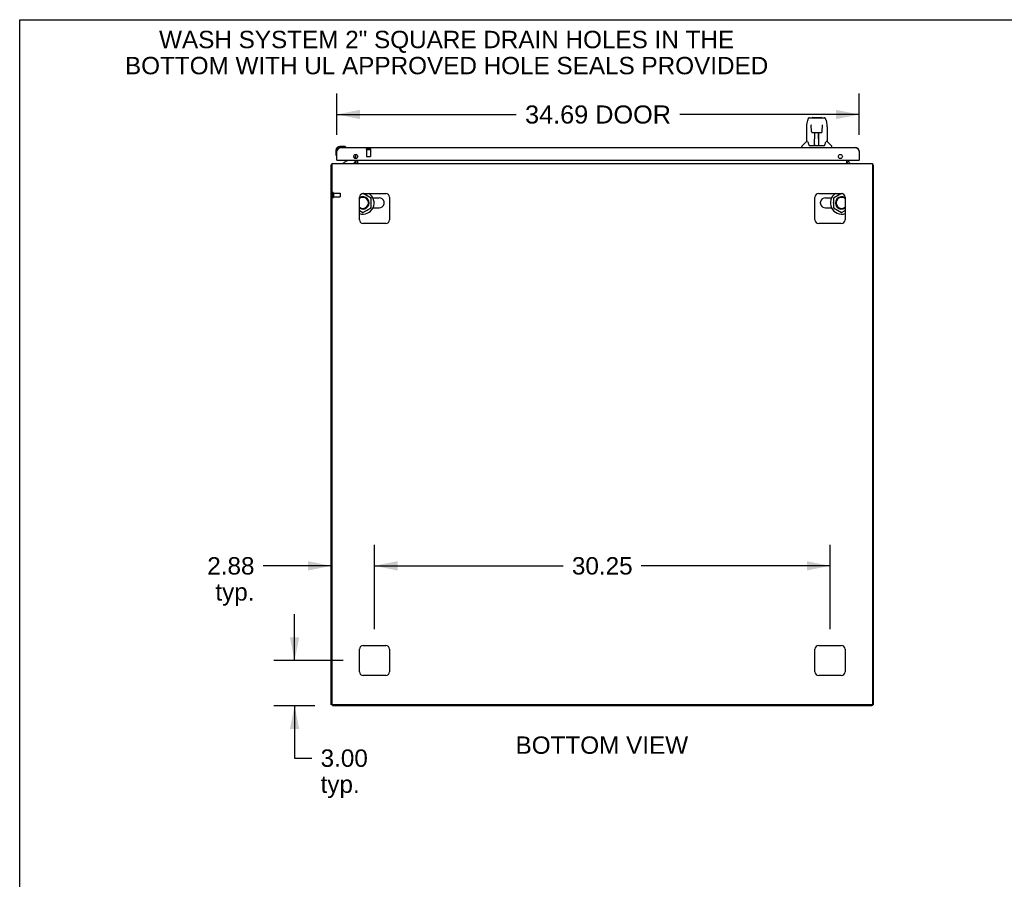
# Model space of a CAD drawing. Header units: inches. Extents: x 0 to 262, y 0 to 169.
# Tile 9 of 17: x 0 to 65, y 112 to 169. Entities that reach past the tile are written whole.
import ezdxf

# ---------------------------------------------------------------- set-up
doc = ezdxf.new("R2010")
doc.units = ezdxf.units.IN
doc.header["$LTSCALE"] = 14.384615
doc.header["$MEASUREMENT"] = 0
doc.linetypes.add('HIDDEN', pattern=[0.2, 0.1, -0.1])
doc.layers.get('0').update_dxf_attribs({"linetype": 'CONTINUOUS'})
for name, color, linetype in [('02___PRT_ALL_AXES', 7, 'CONTINUOUS'), ('DEFAULT_2', 8, 'HIDDEN'), ('DIMENSIONS', 7, 'CONTINUOUS')]:
    doc.layers.add(name, color=color, linetype=linetype)
doc.styles.get("Standard").update_dxf_attribs({"font": 'arial.ttf'})
doc.dimstyles.new('DIMSTYLE_1', dxfattribs={"dimtxt": 1.2, "dimasz": 1.538462, "dimexe": 0.09, "dimexo": 0.07, "dimgap": 0.039, "dimtad": 0, "dimtih": 1, "dimtoh": 1, "dimzin": 4, "dimdsep": 46, "dimtxsty": 'Standard', "dimblk": '_FILLED', "dimblk1": '_FILLED', "dimblk2": '_FILLED', "dimcen": 0.09, "dimazin": 1, "dimtfac": 1, "dimtdec": 3, "dimtofl": 0, "dimtmove": 0, "dimatfit": 3, "dimldrblk": '_FILLED', "dimfxl": 1, "dimtolj": 1, "dimtzin": 4, "dimarcsym": 0})
doc.dimstyles.new('DIMSTYLE_2', dxfattribs={"dimtxt": 1.153846, "dimasz": 1.538462, "dimexe": 0.09, "dimexo": 0.07, "dimgap": 0.0375, "dimtad": 0, "dimtih": 1, "dimtoh": 1, "dimzin": 4, "dimdsep": 46, "dimtxsty": 'Standard', "dimblk": '_FILLED', "dimblk1": '_FILLED', "dimblk2": '_FILLED', "dimcen": 0.09, "dimazin": 1, "dimtfac": 1, "dimtdec": 3, "dimtofl": 0, "dimtmove": 0, "dimatfit": 3, "dimldrblk": '_FILLED', "dimfxl": 1, "dimtolj": 1, "dimtzin": 4, "dimarcsym": 0})

# ---------------------------------------------------------------- blocks, each defined once
blk = doc.blocks.new('_FILLED')
at = {"color": 0, "linetype": 'ByBlock'}
blk.add_solid([(0, 0), (-1, 0.2), (-1, -0.2)], dxfattribs=at)
blk = doc.blocks.new('*D1')
at = {"layer": 'DIMENSIONS', "color": 2, "linetype": 'Continuous'}
for p, q in [((21.061, 161.585), (21.061, 164.324)), ((55.748, 161.585), (55.748, 164.324)), ((21.061, 162.939), (32.965, 162.939)), ((55.748, 162.939), (43.845, 162.939))]:
    blk.add_line(p, q, dxfattribs=at)
at = {"layer": 'DIMENSIONS', "color": 2, "linetype": 'Continuous', "xscale": 1.5384615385, "yscale": 1.5384615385, "zscale": 1.5384615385, "rotation": 180}
blk.add_blockref('_FILLED', (21.061, 162.939), dxfattribs=at)
at = {"layer": 'DIMENSIONS', "color": 2, "linetype": 'Continuous', "xscale": 1.5384615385, "yscale": 1.5384615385, "zscale": 1.5384615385}
blk.add_blockref('_FILLED', (55.748, 162.939), dxfattribs=at)
at = {"layer": 'DIMENSIONS', "color": 2, "linetype": 'Continuous', "insert": (38.405, 163.539), "char_height": 1.2, "width": 9.6803, "attachment_point": 2, "line_spacing_factor": 0.9}
blk.add_mtext('34.69 DOOR', dxfattribs=at)
blk = doc.blocks.new('*D17')
at = {"layer": 'DIMENSIONS', "color": 2, "linetype": 'Continuous'}
for p, q in [((23.561, 128.774), (23.561, 134.367)), ((53.811, 128.774), (53.811, 134.367)), ((23.561, 132.983), (36.093, 132.983)), ((53.811, 132.983), (41.279, 132.983))]:
    blk.add_line(p, q, dxfattribs=at)
at = {"layer": 'DIMENSIONS', "color": 2, "linetype": 'Continuous', "xscale": 1.5384615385, "yscale": 1.5384615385, "zscale": 1.5384615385, "rotation": 180}
blk.add_blockref('_FILLED', (23.561, 132.983), dxfattribs=at)
at = {"layer": 'DIMENSIONS', "color": 2, "linetype": 'Continuous', "xscale": 1.5384615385, "yscale": 1.5384615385, "zscale": 1.5384615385}
blk.add_blockref('_FILLED', (53.811, 132.983), dxfattribs=at)
at = {"layer": 'DIMENSIONS', "color": 2, "linetype": 'Continuous', "insert": (38.686, 133.56), "char_height": 1.1538, "width": 4.03203, "attachment_point": 2, "line_spacing_factor": 0.9}
blk.add_mtext('30.25', dxfattribs=at)
blk = doc.blocks.new('*D18')
at = {"layer": 'DIMENSIONS', "color": 2, "linetype": 'Continuous'}
for p, q in [((18.253, 126.697), (18.253, 129.774)), ((21.484, 126.697), (16.869, 126.697)), ((19.609, 123.697), (16.869, 123.697)), ((18.253, 123.697), (18.253, 120.22)), ((18.253, 120.22), (19.405, 120.22))]:
    blk.add_line(p, q, dxfattribs=at)
at = {"layer": 'DIMENSIONS', "color": 2, "linetype": 'Continuous', "xscale": 1.5384615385, "yscale": 1.5384615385, "zscale": 1.5384615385}
for p, rotation in [((18.253, 126.697), 270), ((18.253, 123.697), 90)]:
    blk.add_blockref('_FILLED', p, dxfattribs=dict(at, rotation=rotation))
at = {"layer": 'DIMENSIONS', "color": 2, "linetype": 'Continuous', "insert": (19.982, 120.797), "char_height": 1.1538, "width": 3.13554, "attachment_point": 1, "line_spacing_factor": 0.9}
blk.add_mtext('3.00\\Ptyp.', dxfattribs=at)
blk = doc.blocks.new('*D19')
at = {"layer": 'DIMENSIONS', "color": 2, "linetype": 'Continuous'}
for p, q in [((20.686, 124.774), (20.686, 134.367)), ((23.561, 128.774), (23.561, 134.367)), ((20.686, 132.983), (16.169, 132.983)), ((23.561, 132.983), (26.638, 132.983))]:
    blk.add_line(p, q, dxfattribs=at)
at = {"layer": 'DIMENSIONS', "color": 2, "linetype": 'Continuous', "xscale": 1.5384615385, "yscale": 1.5384615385, "zscale": 1.5384615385}
blk.add_blockref('_FILLED', (20.686, 132.983), dxfattribs=at)
at = {"layer": 'DIMENSIONS', "color": 2, "linetype": 'Continuous', "xscale": 1.5384615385, "yscale": 1.5384615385, "zscale": 1.5384615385, "rotation": 180}
blk.add_blockref('_FILLED', (23.561, 132.983), dxfattribs=at)
at = {"layer": 'DIMENSIONS', "color": 2, "linetype": 'Continuous', "insert": (15.592, 133.56), "char_height": 1.1538, "width": 3.13554, "attachment_point": 3, "line_spacing_factor": 0.9}
blk.add_mtext('2.88\\Ptyp.', dxfattribs=at)

msp = doc.modelspace()

# ---------------------------------------------------------------- linework, layer by layer
at = {"color": 7, "linetype": 'Continuous'}
for p, q in [((0, 0), (0, 169.231)), ((0, 169.231), (261.538, 169.231)), ((52.262, 162.263), (52.327, 162.569)), ((52.451, 162.723), (53.42, 162.723)), ((52.538, 162.723), (52.536, 162.723)), ((52.569, 162.211), (52.55, 162.211)), ((52.569, 162.247), (52.569, 162.244)), ((52.569, 162.244), (52.569, 162.24)), ((52.569, 162.24), (52.569, 162.232)), ((52.569, 162.232), (52.569, 162.221)), ((52.576, 161.817), (52.569, 162.221)), ((52.643, 162.735), (53.229, 162.735)), ((53.296, 161.817), (53.303, 162.229)), ((53.322, 162.211), (53.302, 162.211)), ((53.303, 162.237), (53.303, 162.242)), ((53.303, 162.229), (53.303, 162.237)), ((53.42, 162.723), (53.421, 162.723)), ((53.545, 162.569), (53.61, 162.263)), ((52.247, 162.12), (52.247, 161.148)), ((52.657, 161.739), (52.777, 161.739)), ((52.787, 160.893), (52.801, 161.74)), ((52.794, 161.324), (52.794, 161.739)), ((52.8, 161.676), (52.794, 161.676)), ((52.798, 161.514), (52.794, 161.514)), ((52.797, 161.503), (52.794, 161.503)), ((52.813, 161.74), (53.059, 161.74)), ((53.062, 160.873), (53.047, 161.74)), ((53.048, 161.676), (53.078, 161.676)), ((53.051, 161.74), (53.051, 161.676)), ((53.078, 161.514), (53.051, 161.514)), ((53.078, 161.503), (53.051, 161.503)), ((53.078, 160.873), (53.078, 161.739)), ((53.095, 161.739), (53.215, 161.739)), ((53.625, 162.12), (53.625, 161.148)), ((52.241, 161.143), (51.944, 160.845)), ((52.32, 161.148), (52.247, 161.148)), ((52.415, 160.896), (52.42, 160.889)), ((52.45, 160.873), (53.422, 160.873)), ((52.788, 160.945), (52.787, 160.919)), ((52.794, 160.873), (52.794, 160.877)), ((53.055, 161.274), (53.078, 161.274)), ((53.078, 161.27), (53.055, 161.27)), ((53.061, 160.919), (53.061, 160.945)), ((53.625, 161.148), (53.552, 161.148)), ((53.631, 161.143), (53.928, 160.845)), ((21.001, 160.552), (21.001, 160.295)), ((21.001, 160.295), (21.004, 160.257)), ((21.52, 160.815), (21.264, 160.815)), ((21.307, 160.755), (21.264, 160.755)), ((21.558, 160.812), (21.52, 160.815)), ((21.656, 160.768), (21.649, 160.77)), ((51.932, 160.755), (51.932, 160.817)), ((53.94, 160.755), (53.94, 160.817)), ((20.738, 159.593), (20.686, 159.593)), ((21.046, 160.166), (21.048, 160.16)), ((21.081, 159.901), (21.061, 159.901)), ((21.741, 159.874), (21.503, 159.736)), ((21.503, 159.697), (21.503, 159.736)), ((22.18, 160.127), (22.261, 160.047)), ((22.29, 159.901), (22.29, 159.854)), ((55.728, 159.901), (55.748, 159.901)), ((56.634, 159.593), (56.686, 159.593)), ((22.763, 157.692), (22.622, 157.61)), ((22.79, 157.657), (22.79, 157.696)), ((23.34, 157.389), (22.809, 157.697)), ((54.563, 157.697), (54.031, 157.389)), ((54.582, 157.657), (54.582, 157.696)), ((54.75, 157.61), (54.608, 157.692)), ((23.297, 157.364), (23.34, 157.389)), ((23.34, 156.754), (23.34, 157.389)), ((23.453, 157.406), (23.87, 157.406)), ((24.2, 157.033), (24.2, 157.11)), ((53.172, 157.033), (53.172, 157.11)), ((53.502, 157.406), (53.918, 157.406)), ((54.031, 157.389), (54.031, 156.754)), ((54.075, 157.364), (54.031, 157.389)), ((22.561, 156.568), (22.79, 156.436)), ((22.79, 156.436), (23.34, 156.754)), ((22.79, 156.486), (22.79, 156.436)), ((23.297, 156.779), (23.34, 156.754)), ((23.453, 156.737), (23.87, 156.737)), ((53.502, 156.737), (53.918, 156.737)), ((54.075, 156.779), (54.031, 156.754)), ((54.031, 156.754), (54.582, 156.436)), ((54.582, 156.436), (54.811, 156.568)), ((54.582, 156.486), (54.582, 156.436)), ((20.79, 123.749), (20.686, 123.749)), ((20.79, 123.749), (20.79, 123.697)), ((56.582, 123.749), (56.686, 123.749)), ((56.582, 123.749), (56.582, 123.697))]:
    msp.add_line(p, q, dxfattribs=at)
at = {"color": 3, "linetype": 'Continuous'}
for p, q in [((21.061, 159.901), (21.061, 160.508)), ((21.307, 160.755), (55.502, 160.755)), ((22.332, 160.019), (22.332, 160.282)), ((22.436, 160.196), (22.436, 160.105)), ((55.748, 160.508), (55.748, 159.901)), ((20.686, 123.749), (20.686, 159.593)), ((20.738, 159.697), (20.738, 123.809)), ((20.738, 159.697), (56.634, 159.697)), ((21.081, 159.901), (55.728, 159.901)), ((22.332, 159.839), (22.332, 159.901)), ((22.436, 159.901), (22.436, 159.697)), ((54.936, 159.697), (54.936, 159.901)), ((55.04, 159.901), (55.04, 159.839)), ((56.634, 159.697), (56.634, 123.809)), ((56.686, 159.593), (56.686, 123.749)), ((22.811, 157.697), (24.311, 157.697)), ((53.061, 157.697), (54.561, 157.697)), ((22.561, 155.947), (22.561, 157.447)), ((24.561, 157.447), (24.561, 155.947)), ((52.811, 155.947), (52.811, 157.447)), ((54.811, 157.447), (54.811, 155.947)), ((24.311, 155.697), (22.811, 155.697)), ((54.561, 155.697), (53.061, 155.697)), ((22.811, 127.697), (24.311, 127.697)), ((53.061, 127.697), (54.561, 127.697)), ((22.561, 125.947), (22.561, 127.447)), ((24.561, 127.447), (24.561, 125.947)), ((52.811, 125.947), (52.811, 127.447)), ((54.811, 127.447), (54.811, 125.947)), ((24.311, 125.697), (22.811, 125.697)), ((54.561, 125.697), (53.061, 125.697)), ((56.582, 123.697), (20.79, 123.697)), ((56.574, 123.749), (20.798, 123.749))]:
    msp.add_line(p, q, dxfattribs=at)
at = {"color": 7, "linetype": 'Continuous'}
for points in [[(52.262, 162.263), (52.256, 162.231), (52.25, 162.189), (52.248, 162.147), (52.247, 162.12)], [(52.451, 162.723), (52.447, 162.723), (52.432, 162.721), (52.417, 162.716), (52.403, 162.71), (52.391, 162.701), (52.38, 162.691), (52.37, 162.68), (52.362, 162.668), (52.355, 162.654), (52.348, 162.639), (52.342, 162.623), (52.336, 162.604), (52.331, 162.583), (52.327, 162.568)], [(52.568, 162.252), (52.568, 162.252), (52.568, 162.252), (52.568, 162.252), (52.568, 162.251), (52.568, 162.25), (52.569, 162.249), (52.569, 162.247)], [(53.303, 162.242), (53.303, 162.246), (53.303, 162.247), (53.303, 162.249), (53.303, 162.25), (53.303, 162.251), (53.303, 162.252), (53.304, 162.252)], [(53.521, 162.646), (53.515, 162.658), (53.508, 162.67), (53.501, 162.68), (53.493, 162.69), (53.483, 162.699), (53.473, 162.707), (53.461, 162.714), (53.449, 162.719), (53.435, 162.722), (53.421, 162.723)], [(53.545, 162.568), (53.542, 162.581), (53.537, 162.6), (53.532, 162.617), (53.527, 162.632), (53.521, 162.646)], [(53.625, 162.119), (53.624, 162.147), (53.621, 162.19), (53.616, 162.232), (53.61, 162.263)], [(52.576, 161.817), (52.577, 161.805), (52.581, 161.792), (52.586, 161.78), (52.594, 161.769), (52.603, 161.759), (52.613, 161.751), (52.624, 161.745), (52.636, 161.741), (52.648, 161.739), (52.656, 161.739)], [(52.777, 161.739), (52.78, 161.739), (52.789, 161.739), (52.798, 161.74), (52.807, 161.74), (52.813, 161.74)], [(53.059, 161.74), (53.067, 161.74), (53.076, 161.739), (53.084, 161.739), (53.093, 161.739), (53.095, 161.739)], [(53.216, 161.739), (53.225, 161.739), (53.237, 161.742), (53.249, 161.746), (53.26, 161.752), (53.27, 161.76), (53.279, 161.77), (53.286, 161.781), (53.291, 161.793), (53.295, 161.806), (53.296, 161.817)], [(52.317, 161.148), (52.322, 161.139), (52.336, 161.111), (52.351, 161.075), (52.366, 161.033), (52.383, 160.984), (52.397, 160.936)], [(52.397, 160.936), (52.4, 160.928), (52.405, 160.915), (52.41, 160.905), (52.415, 160.896)], [(52.42, 160.889), (52.426, 160.883), (52.433, 160.878), (52.44, 160.874), (52.448, 160.873), (52.45, 160.873)], [(53.422, 160.873), (53.423, 160.873), (53.431, 160.874), (53.439, 160.877), (53.445, 160.882)], [(53.445, 160.882), (53.451, 160.888), (53.457, 160.896)], [(53.457, 160.896), (53.462, 160.904), (53.467, 160.915), (53.472, 160.928), (53.474, 160.936)], [(53.474, 160.936), (53.489, 160.982), (53.505, 161.03), (53.52, 161.073), (53.535, 161.109), (53.549, 161.138), (53.555, 161.148)]]:
    msp.add_lwpolyline(points, dxfattribs=at)
at = {"color": 3, "linetype": 'Continuous'}
for points in [[(21.061, 160.508), (21.072, 160.526), (21.083, 160.543), (21.095, 160.56), (21.106, 160.578), (21.117, 160.594), (21.128, 160.61), (21.139, 160.626), (21.151, 160.641), (21.162, 160.656), (21.173, 160.67), (21.184, 160.682), (21.195, 160.694), (21.207, 160.705), (21.218, 160.715), (21.229, 160.724), (21.24, 160.732), (21.251, 160.739), (21.263, 160.745), (21.274, 160.749), (21.285, 160.752), (21.296, 160.754), (21.307, 160.755)], [(55.502, 160.755), (55.513, 160.754), (55.524, 160.752), (55.536, 160.749), (55.547, 160.745), (55.558, 160.739), (55.569, 160.732), (55.58, 160.724), (55.592, 160.715), (55.603, 160.705), (55.614, 160.694), (55.625, 160.682), (55.636, 160.67), (55.648, 160.656), (55.659, 160.641), (55.67, 160.626), (55.681, 160.61), (55.692, 160.594), (55.704, 160.578), (55.715, 160.56), (55.726, 160.543), (55.737, 160.526), (55.748, 160.508)], [(20.721, 159.608), (20.714, 159.607), (20.71, 159.606), (20.707, 159.605), (20.704, 159.605), (20.701, 159.604), (20.698, 159.603), (20.695, 159.602), (20.693, 159.601), (20.691, 159.6), (20.689, 159.599), (20.688, 159.598), (20.687, 159.597), (20.687, 159.595), (20.686, 159.594), (20.686, 159.593)], [(20.738, 159.612), (20.738, 159.612), (20.734, 159.611), (20.729, 159.61), (20.725, 159.609), (20.721, 159.608)], [(56.634, 159.612), (56.634, 159.612), (56.638, 159.611), (56.642, 159.61), (56.646, 159.609), (56.65, 159.608), (56.658, 159.607)], [(56.658, 159.607), (56.662, 159.606), (56.665, 159.605), (56.668, 159.605), (56.671, 159.604), (56.674, 159.603), (56.677, 159.602), (56.679, 159.601), (56.681, 159.6), (56.682, 159.599), (56.684, 159.598), (56.685, 159.597), (56.685, 159.595), (56.686, 159.594), (56.686, 159.593)]]:
    msp.add_lwpolyline(points, dxfattribs=at)
for centre in [(22.311, 160.151), (54.498, 160.151)]:
    msp.add_circle(centre, 0.133, dxfattribs=at)
at = {"color": 7, "linetype": 'Continuous'}
for centre, radius, start, end in [((52.643, 162.715), 0.0197, 90, 156.39296), ((53.229, 162.715), 0.0197, 23.60704, 90), ((52.255, 161.129), 0.0197, 90, 135), ((52.806, 160.892), 0.0197, 179, 270), ((52.806, 160.892), 0.0197, 260.73897, 269.92316), ((53.042, 160.892), 0.0197, 270, 1), ((53.042, 160.892), 0.0197, 270.07713, 272.64688), ((53.617, 161.129), 0.0197, 45, 90), ((21.264, 160.552), 0.263, 90, 180), ((21.251, 160.295), 0.25, 180, 210.88989), ((21.264, 160.552), 0.203, 90, 180), ((21.52, 160.565), 0.25, 59.11011, 90), ((21.641, 160.77), 0.015, 270, 353.62041), ((21.641, 160.766), 0.015, 6.37959, 59.11011), ((51.971, 160.817), 0.0394, 135, 180), ((53.9, 160.817), 0.0394, 0, 45), ((21.049, 160.175), 0.015, 210.88989, 263.62041), ((21.046, 160.175), 0.015, 276.37959, 360), ((21.691, 159.96), 0.1, 300.09201, 323.45319), ((22.133, 159.854), 0.157, 270, 360), ((22.19, 159.976), 0.1, 27.01754, 45), ((22.189, 159.839), 0.246, 324.66836, 360), ((55.182, 159.839), 0.246, 180, 215.33164), ((22.79, 157.072), 0.744, 252.05107, 57.22863), ((22.79, 157.072), 0.557, 51.16769, 68.83231), ((54.582, 157.072), 0.744, 122.77137, 287.94893), ((54.582, 157.072), 0.557, 111.16769, 128.83231), ((22.79, 157.072), 0.413, 236.24627, 123.75368), ((22.79, 157.072), 0.366, 231.22275, 128.77732), ((22.79, 157.072), 0.365, 231.14121, 128.85851), ((22.79, 157.072), 0.557, 351.16769, 8.83231), ((23.87, 157.072), 0.334, 12.42838, 90), ((23.87, 157.072), 0.334, 270, 347.57162), ((24.043, 157.11), 0.157, 0, 12.42838), ((24.043, 157.033), 0.157, 347.57162, 360), ((53.329, 157.11), 0.157, 167.57162, 180), ((53.329, 157.033), 0.157, 180, 192.42838), ((53.502, 157.072), 0.334, 90, 167.57162), ((53.502, 157.072), 0.334, 192.42838, 270), ((54.582, 157.072), 0.557, 171.16769, 188.83231), ((54.582, 157.072), 0.413, 56.24627, 303.75368), ((54.582, 157.072), 0.366, 51.22275, 308.77732), ((54.582, 157.072), 0.365, 51.14121, 308.85851), ((22.79, 157.072), 0.557, 245.70917, 248.83231), ((22.79, 157.072), 0.557, 291.16769, 308.83231), ((54.582, 157.072), 0.557, 231.16769, 248.83231), ((54.582, 157.072), 0.557, 291.16769, 294.29083)]:
    msp.add_arc(centre, radius, start, end, dxfattribs=at)
at = {"color": 3, "linetype": 'Continuous'}
for centre, radius, start, end in [((21.307, 160.508), 0.246, 90, 180), ((55.502, 160.508), 0.246, 0, 90), ((21.081, 159.921), 0.02, 180, 270), ((22.189, 159.839), 0.142, 270, 360), ((55.182, 159.839), 0.142, 180, 270), ((55.728, 159.921), 0.02, 270, 360), ((22.811, 157.447), 0.25, 90, 180), ((24.311, 157.447), 0.25, 0, 90), ((53.061, 157.447), 0.25, 90, 180), ((54.561, 157.447), 0.25, 0, 90), ((22.811, 155.947), 0.25, 180, 270), ((24.311, 155.947), 0.25, 270, 360), ((53.061, 155.947), 0.25, 180, 270), ((54.561, 155.947), 0.25, 270, 360), ((22.811, 127.447), 0.25, 90, 180), ((24.311, 127.447), 0.25, 0, 90), ((53.061, 127.447), 0.25, 90, 180), ((54.561, 127.447), 0.25, 0, 90), ((22.811, 125.947), 0.25, 180, 270), ((24.311, 125.947), 0.25, 270, 360), ((53.061, 125.947), 0.25, 180, 270), ((54.561, 125.947), 0.25, 270, 360), ((20.798, 123.809), 0.06, 180, 270), ((56.574, 123.809), 0.06, 270, 360)]:
    msp.add_arc(centre, radius, start, end, dxfattribs=at)
at = {"color": 7, "linetype": 'Continuous'}
for centre, start_param, end_param in [((52.786, 160.912), -2.940151, -2.835574), ((53.062, 160.912), -3.447611, -3.141593)]:
    msp.add_ellipse(centre, major_axis=(0, 0.0394), ratio=1, start_param=start_param, end_param=end_param, dxfattribs=at)
at = {"layer": '02___PRT_ALL_AXES', "color": 8, "linetype": 'HIDDEN'}
for p, q in [((23.041, 160.608), (23.041, 160.161)), ((23.041, 160.608), (23.289, 160.608)), ((23.289, 160.608), (23.289, 160.161)), ((20.833, 157.717), (20.833, 157.469)), ((20.833, 157.717), (21.28, 157.717)), ((20.833, 157.469), (21.28, 157.469))]:
    msp.add_line(p, q, dxfattribs=at)
at = {"layer": '02___PRT_ALL_AXES', "color": 7, "linetype": 'Continuous'}
for start, end in [(175.10153, 175.75782), (170.84979, 171.3733)]:
    msp.add_arc((21.264, 160.552), 0.263, start, end, dxfattribs=at)
at = {"layer": 'DEFAULT_2', "color": 8, "linetype": 'HIDDEN'}
for p, q in [((23.023, 160.651), (23.307, 160.651)), ((23.023, 160.608), (23.307, 160.608)), ((23.051, 160.151), (23.279, 160.151)), ((20.79, 157.735), (20.79, 157.451)), ((20.833, 157.735), (20.833, 157.451)), ((21.29, 157.707), (21.29, 157.479))]:
    msp.add_line(p, q, dxfattribs=at)
for centre, radius, start, end in [((23.023, 160.629), 0.0215, 90, 270), ((23.307, 160.629), 0.0215, 270, 90), ((23.051, 160.161), 0.01, 180, 270), ((23.279, 160.161), 0.01, 270, 360), ((20.811, 157.735), 0.0215, 0, 180), ((21.28, 157.707), 0.01, 0, 90), ((20.811, 157.451), 0.0215, 180, 360), ((21.28, 157.479), 0.01, 270, 360)]:
    msp.add_arc(centre, radius, start, end, dxfattribs=at)

# ---------------------------------------------------------------- texts
at = {"layer": 'DIMENSIONS', "color": 2, "linetype": 'Continuous', "char_height": 1.15385, "attachment_point": 2, "line_spacing_factor": 0.9}
for s, insert, width in [('WASH SYSTEM 2" SQUARE DRAIN HOLES IN THE\\PBOTTOM WITH UL APPROVED HOLE SEALS PROVIDED', (28.35, 168.494), 42.63655), ('BOTTOM VIEW', (38.658, 121.661), 11.43552)]:
    msp.add_mtext(s, dxfattribs=dict(at, insert=insert, width=width))

# ---------------------------------------------------------------- dimensions: what is measured, and where the dimension line sits
at = {"layer": 'DIMENSIONS', "color": 2, "linetype": 'Continuous'}
dim = msp.add_linear_dim(base=(55.748, 162.939), p1=(21.061, 164.394), p2=(55.748, 164.394), text='<> DOOR', dimstyle='DIMSTYLE_1', dxfattribs=at)
dim.commit()
dim.dimension.update_dxf_attribs({"geometry": '*D1', "text_midpoint": (38.405, 162.939), "dimtype": 160})
for base, p1, p2, angle, picture, middle in [((20.685933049, 132.982636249), (23.560933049, 128.703514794), (20.685933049, 124.703514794), 180, '*D19', (14.023809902, 132.117251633)), ((18.253, 123.697), (21.554, 126.697), (16.799, 123.697), 270, '*D18', (21.549, 119.354))]:
    dim = msp.add_linear_dim(base=base, p1=p1, p2=p2, angle=angle, text='<>\\Ptyp.', dimstyle='DIMSTYLE_2', dxfattribs=at)
    dim.commit()
    dim.dimension.update_dxf_attribs({"geometry": picture, "text_midpoint": middle, "dimtype": 160})
dim = msp.add_linear_dim(base=(53.811, 132.983), p1=(23.561, 128.704), p2=(53.811, 128.704), dimstyle='DIMSTYLE_2', dxfattribs=at)
dim.commit()
dim.dimension.update_dxf_attribs({"geometry": '*D17', "text_midpoint": (38.688, 132.976), "dimtype": 160})

doc.saveas('drawing.dxf')
